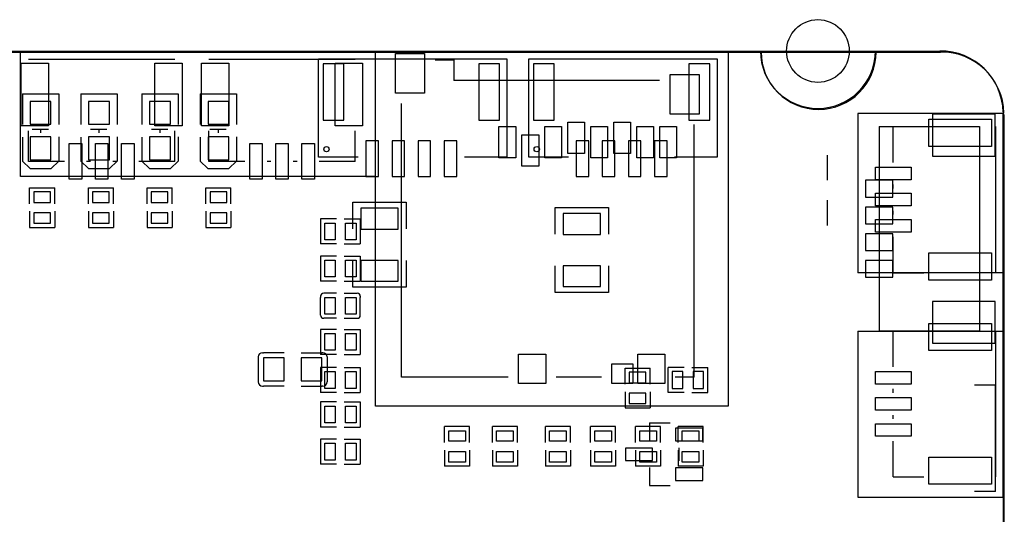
# Model space of a CAD drawing. Extents: x 601 to 4147, y 362 to 2450.
# Tile 4 of 4: x 2291 to 4147, y 1518 to 2450. Entities that reach past the tile are written whole.
import ezdxf

# ---------------------------------------------------------------- set-up
doc = ezdxf.new("R2010")
doc.units = 0
doc.header["$MEASUREMENT"] = 0
doc.layers.get('0').update_dxf_attribs({"color": 5, "linetype": 'CONTINUOUS'})
doc.layers.add('图层1', color=7, linetype='CONTINUOUS')

msp = doc.modelspace()

# ---------------------------------------------------------------- linework, layer by layer
at = {"color": 0}
for points in [[(715.5, 2391.2), (715.5, 2391.2), (4025.5, 2391.2)], [(716.8, 2389.3), (716.8, 2389.3), (4026.8, 2389.3)], [(4144.5, 2273.6), (4144.5, 2273.6), (4145.5, 541.2)], [(4145.8, 2271.7), (4145.8, 2271.7), (4146.8, 539.3)]]:
    msp.add_lwpolyline(points, dxfattribs=at)
for points in [[(2307.7, 2376.1), (2307.7, 2376.1), (2583.3, 2376.1)], [(2647.7, 2376.1), (2647.7, 2376.1), (2923.3, 2376.1)], [(2929.2, 2191.2), (2854.2, 2191.2), (2854.2, 2376.2), (3209.2, 2376.2), (3209.2, 2191.2), (3129.2, 2191.2)], [(3325.5, 2191.2), (3250.5, 2191.2), (3250.5, 2376.2), (3605.5, 2376.2), (3605.5, 2191.2), (3525.5, 2191.2)], [(3073.9, 2374.7), (3073.9, 2374.7), (3109.4, 2374.7)], [(3109.4, 2374.7), (3109.4, 2374.7), (3109.4, 2335.4)], [(3497.2, 2335.4), (3497.2, 2335.4), (3109.4, 2335.4)], [(2296.5, 2310.7), (2296.5, 2310.7), (2296.5, 2252.7)], [(2296.5, 2310.7), (2296.5, 2310.7), (2364.5, 2310.7)], [(2364.5, 2310.7), (2364.5, 2310.7), (2364.5, 2252.7)], [(2406.5, 2310.7), (2406.5, 2310.7), (2406.5, 2252.7)], [(2406.5, 2310.7), (2406.5, 2310.7), (2474.5, 2310.7)], [(2474.5, 2310.7), (2474.5, 2310.7), (2474.5, 2252.7)], [(2521.5, 2310.7), (2521.5, 2310.7), (2521.5, 2252.7)], [(2521.5, 2310.7), (2521.5, 2310.7), (2589.5, 2310.7)], [(2589.5, 2310.7), (2589.5, 2310.7), (2589.5, 2252.7)], [(2631.5, 2310.7), (2631.5, 2310.7), (2631.5, 2252.7)], [(2631.5, 2310.7), (2631.5, 2310.7), (2699.5, 2310.7)], [(2699.5, 2310.7), (2699.5, 2310.7), (2699.5, 2252.7)], [(3010.9, 1776.3), (3010.9, 1776.3), (3010.9, 2292.1)], [(3562.1, 1776.3), (3562.1, 1776.3), (3562.1, 2252.7)], [(3910.8, 2249.1), (3910.8, 2249.1), (4099.8, 2249.1)], [(3910.8, 2249.1), (3910.8, 2249.1), (3910.8, 1863.2)], [(3937.5, 2181.2), (3937.5, 2181.2), (3937.5, 2248.9)], [(3937.5, 2248.9), (3937.5, 2248.9), (3995.3, 2248.9)], [(4099.8, 2249.1), (4099.8, 2249.1), (4099.8, 1863.2)], [(4130.4, 2248.9), (4130.4, 2248.9), (4130.4, 1973.4)], [(2296.5, 2228.7), (2296.5, 2228.7), (2296.5, 2183.7)], [(2307.7, 2183.2), (2307.7, 2183.2), (2307.7, 2241)], [(2314.5, 2244.2), (2314.5, 2244.2), (2345.5, 2244.2)], [(2330.2, 2244.2), (2330.2, 2244.2), (2330.2, 2237.2)], [(2364.5, 2229.7), (2364.5, 2229.7), (2364.5, 2183.7)], [(2406.5, 2228.7), (2406.5, 2228.7), (2406.5, 2183.7)], [(2424.5, 2244.2), (2424.5, 2244.2), (2455.5, 2244.2)], [(2440.2, 2244.2), (2440.2, 2244.2), (2440.2, 2237.2)], [(2474.5, 2229.7), (2474.5, 2229.7), (2474.5, 2183.7)], [(2521.5, 2228.7), (2521.5, 2228.7), (2521.5, 2183.7)], [(2539.5, 2244.2), (2539.5, 2244.2), (2570.5, 2244.2)], [(2555.2, 2244.2), (2555.2, 2244.2), (2555.2, 2237.2)], [(2583.3, 2183.2), (2583.3, 2183.2), (2583.3, 2241)], [(2589.5, 2229.7), (2589.5, 2229.7), (2589.5, 2183.7)], [(2631.5, 2228.7), (2631.5, 2228.7), (2631.5, 2183.7)], [(2647.7, 2183.2), (2647.7, 2183.2), (2647.7, 2241)], [(2649.5, 2244.2), (2649.5, 2244.2), (2680.5, 2244.2)], [(2665.2, 2244.2), (2665.2, 2244.2), (2665.2, 2237.2)], [(2699.5, 2229.7), (2699.5, 2229.7), (2699.5, 2183.7)], [(2923.3, 2183.2), (2923.3, 2183.2), (2923.3, 2241)], [(3812.9, 2194.8), (3812.9, 2194.8), (3812.9, 2147.5)], [(2296.5, 2183.7), (2310.5, 2169.7), (2350.5, 2169.7), (2364.5, 2183.7)], [(2375.4, 2183.2), (2375.4, 2183.2), (2307.7, 2183.2)], [(2406.5, 2183.7), (2420.5, 2169.7), (2460.5, 2169.7), (2474.5, 2183.7)], [(2424.6, 2183.2), (2424.6, 2183.2), (2417.2, 2183.2)], [(2473.8, 2183.2), (2473.8, 2183.2), (2466.4, 2183.2)], [(2583.3, 2183.2), (2583.3, 2183.2), (2515.6, 2183.2)], [(2521.5, 2183.7), (2535.5, 2169.7), (2575.5, 2169.7), (2589.5, 2183.7)], [(2631.5, 2183.7), (2645.5, 2169.7), (2685.5, 2169.7), (2699.5, 2183.7)], [(2715.4, 2183.2), (2715.4, 2183.2), (2647.7, 2183.2)], [(2764.6, 2183.2), (2764.6, 2183.2), (2757.2, 2183.2)], [(2813.8, 2183.2), (2813.8, 2183.2), (2806.4, 2183.2)], [(2923.3, 2183.2), (2923.3, 2183.2), (2855.6, 2183.2)], [(3937.5, 2132.1), (3937.5, 2132.1), (3937.5, 2139.4)], [(2309.7, 2133.6), (2309.7, 2133.6), (2357, 2133.6)], [(2309.7, 2103.2), (2309.7, 2103.2), (2309.7, 2133.6)], [(2357, 2103.2), (2357, 2103.2), (2357, 2133.6)], [(2420.5, 2133.6), (2420.5, 2133.6), (2467.7, 2133.6)], [(2420.5, 2103.2), (2420.5, 2103.2), (2420.5, 2133.6)], [(2467.7, 2103.2), (2467.7, 2103.2), (2467.7, 2133.6)], [(2531.2, 2133.6), (2531.2, 2133.6), (2578.4, 2133.6)], [(2531.2, 2103.2), (2531.2, 2103.2), (2531.2, 2133.6)], [(2578.4, 2103.2), (2578.4, 2103.2), (2578.4, 2133.6)], [(2641.9, 2133.6), (2641.9, 2133.6), (2689.1, 2133.6)], [(2641.9, 2103.2), (2641.9, 2103.2), (2641.9, 2133.6)], [(2689.1, 2103.2), (2689.1, 2103.2), (2689.1, 2133.6)], [(2919.2, 2056.2), (2919.2, 2106.2), (3019.2, 2106.2), (3019.2, 2056.2)], [(3812.9, 2109.8), (3812.9, 2109.8), (3812.9, 2062.5)], [(2309.7, 2089.1), (2309.7, 2089.1), (2309.7, 2058.8)], [(2357, 2089.1), (2357, 2089.1), (2357, 2058.8)], [(2420.5, 2089.1), (2420.5, 2089.1), (2420.5, 2058.8)], [(2467.7, 2089.1), (2467.7, 2089.1), (2467.7, 2058.8)], [(2531.2, 2089.1), (2531.2, 2089.1), (2531.2, 2058.8)], [(2578.4, 2089.1), (2578.4, 2089.1), (2578.4, 2058.8)], [(2641.9, 2089.1), (2641.9, 2089.1), (2641.9, 2058.8)], [(2689.1, 2089.1), (2689.1, 2089.1), (2689.1, 2058.8)], [(3300.5, 2046.2), (3300.5, 2096.2), (3400.5, 2096.2), (3400.5, 2046.2)], [(3937.5, 2082.8), (3937.5, 2082.8), (3937.5, 2090.2)], [(2858.1, 2074.8), (2858.1, 2074.8), (2858.1, 2027.5)], [(2888.4, 2074.8), (2888.4, 2074.8), (2858.1, 2074.8)], [(2902.6, 2074.8), (2902.6, 2074.8), (2932.9, 2074.8)], [(2932.9, 2074.8), (2932.9, 2074.8), (2932.9, 2027.5)], [(2309.7, 2058.8), (2309.7, 2058.8), (2357, 2058.8)], [(2420.5, 2058.8), (2420.5, 2058.8), (2467.7, 2058.8)], [(2531.2, 2058.8), (2531.2, 2058.8), (2578.4, 2058.8)], [(2641.9, 2058.8), (2641.9, 2058.8), (2689.1, 2058.8)], [(2888.4, 2027.5), (2888.4, 2027.5), (2858.1, 2027.5)], [(2902.6, 2027.5), (2902.6, 2027.5), (2932.9, 2027.5)], [(3937.5, 1973.4), (3937.5, 1973.4), (3937.5, 2041)], [(2858.1, 2004.8), (2858.1, 2004.8), (2858.1, 1957.5)], [(2888.4, 2004.8), (2888.4, 2004.8), (2858.1, 2004.8)], [(2902.6, 2004.8), (2902.6, 2004.8), (2932.9, 2004.8)], [(2932.9, 2004.8), (2932.9, 2004.8), (2932.9, 1957.5)], [(3019.2, 1996.2), (3019.2, 1946.2), (2919.2, 1946.2), (2919.2, 1996.2)], [(3400.5, 1986.2), (3400.5, 1936.2), (3300.5, 1936.2), (3300.5, 1986.2)], [(3937.5, 1973.4), (3937.5, 1973.4), (3995.3, 1973.4)], [(2888.4, 1957.5), (2888.4, 1957.5), (2858.1, 1957.5)], [(2902.6, 1957.5), (2902.6, 1957.5), (2932.9, 1957.5)], [(2888.4, 1934.8), (2888.4, 1934.8), (2864, 1934.8)], [(2902.6, 1934.8), (2902.6, 1934.8), (2927, 1934.8)], [(2858.1, 1928.9), (2858.1, 1928.9), (2858.1, 1926.9)], [(2858.1, 1895.4), (2858.1, 1895.4), (2858.1, 1926.9)], [(2932.9, 1928.9), (2932.9, 1928.9), (2932.9, 1926.9)], [(2932.9, 1895.4), (2932.9, 1895.4), (2932.9, 1926.9)], [(2858.1, 1893.4), (2858.1, 1893.4), (2858.1, 1895.4)], [(2932.9, 1893.4), (2932.9, 1893.4), (2932.9, 1895.4)], [(2888.4, 1887.5), (2888.4, 1887.5), (2864, 1887.5)], [(2902.6, 1887.5), (2902.6, 1887.5), (2927, 1887.5)], [(2858.1, 1866.4), (2858.1, 1866.4), (2858.1, 1819.2)], [(2888.4, 1866.4), (2888.4, 1866.4), (2858.1, 1866.4)], [(2902.6, 1866.4), (2902.6, 1866.4), (2932.9, 1866.4)], [(2932.9, 1866.4), (2932.9, 1866.4), (2932.9, 1819.2)], [(4099.8, 1863.2), (4099.8, 1863.2), (3910.8, 1863.2)], [(3937.5, 1796.2), (3937.5, 1796.2), (3937.5, 1863.9)], [(3937.5, 1863.9), (3937.5, 1863.9), (3995.3, 1863.9)], [(4130.4, 1863.9), (4130.4, 1863.9), (4130.4, 1588.4)], [(2748.4, 1822.6), (2748.4, 1822.6), (2750.4, 1822.6)], [(2789.8, 1822.6), (2789.8, 1822.6), (2750.4, 1822.6)], [(2821.3, 1822.6), (2821.3, 1822.6), (2860.6, 1822.6)], [(2888.4, 1819.2), (2888.4, 1819.2), (2858.1, 1819.2)], [(2862.6, 1822.6), (2862.6, 1822.6), (2860.6, 1822.6)], [(2902.6, 1819.2), (2902.6, 1819.2), (2932.9, 1819.2)], [(2740.5, 1814.8), (2740.5, 1814.8), (2740.5, 1767.5)], [(2870.5, 1814.8), (2870.5, 1814.8), (2870.5, 1767.5)], [(2858.1, 1794.8), (2858.1, 1794.8), (2858.1, 1747.5)], [(2888.4, 1794.8), (2888.4, 1794.8), (2858.1, 1794.8)], [(2902.6, 1794.8), (2902.6, 1794.8), (2932.9, 1794.8)], [(2932.9, 1794.8), (2932.9, 1794.8), (2932.9, 1747.5)], [(3431.9, 1793.6), (3431.9, 1793.6), (3479.1, 1793.6)], [(3431.9, 1763.2), (3431.9, 1763.2), (3431.9, 1793.6)], [(3479.1, 1763.2), (3479.1, 1763.2), (3479.1, 1793.6)], [(3513.1, 1747.5), (3513.1, 1747.5), (3513.1, 1794.8)], [(3543.4, 1794.8), (3543.4, 1794.8), (3513.1, 1794.8)], [(3557.6, 1794.8), (3557.6, 1794.8), (3587.9, 1794.8)], [(3587.9, 1747.5), (3587.9, 1747.5), (3587.9, 1794.8)], [(3211.7, 1776.3), (3211.7, 1776.3), (3010.9, 1776.3)], [(3387.3, 1776.3), (3387.3, 1776.3), (3302.3, 1776.3)], [(3562.1, 1776.3), (3562.1, 1776.3), (3526.7, 1776.3)], [(2748.4, 1759.7), (2748.4, 1759.7), (2750.4, 1759.7)], [(2789.8, 1759.7), (2789.8, 1759.7), (2750.4, 1759.7)], [(2821.3, 1759.7), (2821.3, 1759.7), (2860.6, 1759.7)], [(2888.4, 1747.5), (2888.4, 1747.5), (2858.1, 1747.5)], [(2862.6, 1759.7), (2862.6, 1759.7), (2860.6, 1759.7)], [(2902.6, 1747.5), (2902.6, 1747.5), (2932.9, 1747.5)], [(3431.9, 1749.1), (3431.9, 1749.1), (3431.9, 1718.8)], [(3479.1, 1749.1), (3479.1, 1749.1), (3479.1, 1718.8)], [(3543.4, 1747.5), (3543.4, 1747.5), (3513.1, 1747.5)], [(3557.6, 1747.5), (3557.6, 1747.5), (3587.9, 1747.5)], [(3937.5, 1747.1), (3937.5, 1747.1), (3937.5, 1754.4)], [(4130.5, 1561.2), (4130.5, 1761.2), (4090.5, 1761.2)], [(2858.1, 1729.8), (2858.1, 1729.8), (2858.1, 1682.5)], [(2888.4, 1729.8), (2888.4, 1729.8), (2858.1, 1729.8)], [(2902.6, 1729.8), (2902.6, 1729.8), (2932.9, 1729.8)], [(2932.9, 1729.8), (2932.9, 1729.8), (2932.9, 1682.5)], [(3431.9, 1718.8), (3431.9, 1718.8), (3479.1, 1718.8)], [(3477.9, 1690.2), (3477.9, 1690.2), (3477.9, 1656.2)], [(3477.9, 1690.2), (3477.9, 1690.2), (3517.3, 1690.2)], [(3937.5, 1697.8), (3937.5, 1697.8), (3937.5, 1705.2)], [(2888.4, 1682.5), (2888.4, 1682.5), (2858.1, 1682.5)], [(2902.6, 1682.5), (2902.6, 1682.5), (2932.9, 1682.5)], [(3139.1, 1683.6), (3139.1, 1683.6), (3091.9, 1683.6)], [(3091.9, 1653.2), (3091.9, 1653.2), (3091.9, 1683.6)], [(3139.1, 1653.2), (3139.1, 1653.2), (3139.1, 1683.6)], [(3229.1, 1683.6), (3229.1, 1683.6), (3181.9, 1683.6)], [(3181.9, 1653.2), (3181.9, 1653.2), (3181.9, 1683.6)], [(3229.1, 1653.2), (3229.1, 1653.2), (3229.1, 1683.6)], [(3329.1, 1683.6), (3329.1, 1683.6), (3281.9, 1683.6)], [(3281.9, 1653.2), (3281.9, 1653.2), (3281.9, 1683.6)], [(3329.1, 1653.2), (3329.1, 1653.2), (3329.1, 1683.6)], [(3414.1, 1683.6), (3414.1, 1683.6), (3366.9, 1683.6)], [(3366.9, 1653.2), (3366.9, 1653.2), (3366.9, 1683.6)], [(3414.1, 1653.2), (3414.1, 1653.2), (3414.1, 1683.6)], [(3499.1, 1683.6), (3499.1, 1683.6), (3451.9, 1683.6)], [(3451.9, 1653.2), (3451.9, 1653.2), (3451.9, 1683.6)], [(3499.1, 1653.2), (3499.1, 1653.2), (3499.1, 1683.6)], [(3579.1, 1683.6), (3579.1, 1683.6), (3531.9, 1683.6)], [(3531.9, 1653.2), (3531.9, 1653.2), (3531.9, 1683.6)], [(3579.1, 1653.2), (3579.1, 1653.2), (3579.1, 1683.6)], [(2858.1, 1659.8), (2858.1, 1659.8), (2858.1, 1612.5)], [(2888.4, 1659.8), (2888.4, 1659.8), (2858.1, 1659.8)], [(2902.6, 1659.8), (2902.6, 1659.8), (2932.9, 1659.8)], [(2932.9, 1659.8), (2932.9, 1659.8), (2932.9, 1612.5)], [(3937.5, 1588.4), (3937.5, 1588.4), (3937.5, 1656)], [(3091.9, 1639.1), (3091.9, 1639.1), (3091.9, 1608.8)], [(3139.1, 1639.1), (3139.1, 1639.1), (3139.1, 1608.8)], [(3181.9, 1639.1), (3181.9, 1639.1), (3181.9, 1608.8)], [(3229.1, 1639.1), (3229.1, 1639.1), (3229.1, 1608.8)], [(3281.9, 1639.1), (3281.9, 1639.1), (3281.9, 1608.8)], [(3329.1, 1639.1), (3329.1, 1639.1), (3329.1, 1608.8)], [(3366.9, 1639.1), (3366.9, 1639.1), (3366.9, 1608.8)], [(3414.1, 1639.1), (3414.1, 1639.1), (3414.1, 1608.8)], [(3451.9, 1639.1), (3451.9, 1639.1), (3451.9, 1608.8)], [(3499.1, 1639.1), (3499.1, 1639.1), (3499.1, 1608.8)], [(3531.9, 1639.1), (3531.9, 1639.1), (3531.9, 1608.8)], [(3533.1, 1643.5), (3533.1, 1643.5), (3533.1, 1618.8)], [(3579.1, 1639.1), (3579.1, 1639.1), (3579.1, 1608.8)], [(2888.4, 1612.5), (2888.4, 1612.5), (2858.1, 1612.5)], [(2902.6, 1612.5), (2902.6, 1612.5), (2932.9, 1612.5)], [(3139.1, 1608.8), (3139.1, 1608.8), (3091.9, 1608.8)], [(3229.1, 1608.8), (3229.1, 1608.8), (3181.9, 1608.8)], [(3329.1, 1608.8), (3329.1, 1608.8), (3281.9, 1608.8)], [(3414.1, 1608.8), (3414.1, 1608.8), (3366.9, 1608.8)], [(3499.1, 1608.8), (3499.1, 1608.8), (3451.9, 1608.8)], [(3477.9, 1606.1), (3477.9, 1606.1), (3477.9, 1572.1)], [(3579.1, 1608.8), (3579.1, 1608.8), (3531.9, 1608.8)], [(3937.5, 1588.4), (3937.5, 1588.4), (3995.3, 1588.4)], [(3477.9, 1572.1), (3477.9, 1572.1), (3517.3, 1572.1)], [(4130.5, 1561.2), (4130.5, 1561.2), (4090.5, 1561.2)]]:
    msp.add_lwpolyline(points)
for points in [[(2999.1, 2386.5), (3054.2, 2386.5), (3054.2, 2311.7), (2999.1, 2311.7)], [(2345.1, 2250.1), (2293.9, 2250.1), (2293.9, 2368.2), (2345.1, 2368.2)], [(2597.1, 2250.1), (2545.9, 2250.1), (2545.9, 2368.2), (2597.1, 2368.2)], [(2685.1, 2250.1), (2633.9, 2250.1), (2633.9, 2368.2), (2685.1, 2368.2)], [(2862.8, 2261), (2902.2, 2261), (2902.2, 2367.3), (2862.8, 2367.3)], [(2937.1, 2250.1), (2885.9, 2250.1), (2885.9, 2368.2), (2937.1, 2368.2)], [(3156.1, 2261), (3195.5, 2261), (3195.5, 2367.3), (3156.1, 2367.3)], [(3259.2, 2261), (3298.5, 2261), (3298.5, 2367.3), (3259.2, 2367.3)], [(3552.5, 2261), (3591.8, 2261), (3591.8, 2367.3), (3552.5, 2367.3)], [(3516.8, 2347.2), (3571.9, 2347.2), (3571.9, 2272.4), (3516.8, 2272.4)], [(2311, 2253.2), (2350, 2253.2), (2350, 2296.2), (2311, 2296.2)], [(2421, 2253.2), (2460, 2253.2), (2460, 2296.2), (2421, 2296.2)], [(2536, 2253.2), (2575, 2253.2), (2575, 2296.2), (2536, 2296.2)], [(2646, 2253.2), (2685, 2253.2), (2685, 2296.2), (2646, 2296.2)], [(4129.3, 2271.9), (4011.2, 2271.9), (4011.2, 2193.1), (4129.3, 2193.1)], [(3194.4, 2249.2), (3225.9, 2249.2), (3225.9, 2190.1), (3194.4, 2190.1)], [(3281, 2249.2), (3312.5, 2249.2), (3312.5, 2190.1), (3281, 2190.1)], [(3324.3, 2257), (3355.8, 2257), (3355.8, 2197.9), (3324.3, 2197.9)], [(3367.6, 2249.2), (3399.1, 2249.2), (3399.1, 2190.1), (3367.6, 2190.1)], [(3410.9, 2257), (3442.4, 2257), (3442.4, 2197.9), (3410.9, 2197.9)], [(3454.2, 2249.2), (3485.7, 2249.2), (3485.7, 2190.1), (3454.2, 2190.1)], [(3497.5, 2249.1), (3529, 2249.1), (3529, 2190.1), (3497.5, 2190.1)], [(4004.4, 2211.5), (4004.4, 2262.7), (4122.6, 2262.7), (4122.6, 2211.5)], [(2311, 2186.2), (2350, 2186.2), (2350, 2229.2), (2311, 2229.2)], [(2421, 2186.2), (2460, 2186.2), (2460, 2229.2), (2421, 2229.2)], [(2536, 2186.2), (2575, 2186.2), (2575, 2229.2), (2536, 2229.2)], [(2646, 2186.2), (2685, 2186.2), (2685, 2229.2), (2646, 2229.2)], [(3237.7, 2233.4), (3269.2, 2233.4), (3269.2, 2174.3), (3237.7, 2174.3)], [(2384.5, 2216.7), (2408.1, 2216.7), (2408.1, 2149.7), (2384.5, 2149.7)], [(2433.7, 2216.6), (2457.3, 2216.6), (2457.3, 2149.7), (2433.7, 2149.7)], [(2482.9, 2216.7), (2506.5, 2216.7), (2506.5, 2149.7), (2482.9, 2149.7)], [(2724.5, 2216.7), (2748.1, 2216.7), (2748.1, 2149.7), (2724.5, 2149.7)], [(2773.7, 2216.6), (2797.3, 2216.6), (2797.3, 2149.7), (2773.7, 2149.7)], [(2822.9, 2216.7), (2846.5, 2216.7), (2846.5, 2149.7), (2822.9, 2149.7)], [(2943.5, 2154.7), (2967.2, 2154.7), (2967.2, 2221.6), (2943.5, 2221.6)], [(2992.8, 2154.7), (3016.4, 2154.7), (3016.4, 2221.6), (2992.8, 2221.6)], [(3042, 2154.7), (3065.6, 2154.7), (3065.6, 2221.6), (3042, 2221.6)], [(3091.2, 2154.7), (3114.8, 2154.7), (3114.8, 2221.6), (3091.2, 2221.6)], [(3339.9, 2154.7), (3363.5, 2154.7), (3363.5, 2221.6), (3339.9, 2221.6)], [(3389.1, 2154.7), (3412.7, 2154.7), (3412.7, 2221.6), (3389.1, 2221.6)], [(3438.3, 2154.7), (3461.9, 2154.7), (3461.9, 2221.6), (3438.3, 2221.6)], [(3487.5, 2154.7), (3511.1, 2154.7), (3511.1, 2221.6), (3487.5, 2221.6)], [(3971, 2172.1), (3971, 2148.5), (3904, 2148.5), (3904, 2172.1)], [(3936.4, 2147.5), (3885.2, 2147.5), (3885.2, 2116), (3936.4, 2116)], [(2317.6, 2125.7), (2317.6, 2106), (2349.1, 2106), (2349.1, 2125.7)], [(2428.3, 2125.7), (2428.3, 2106), (2459.8, 2106), (2459.8, 2125.7)], [(2539, 2125.7), (2539, 2106), (2570.5, 2106), (2570.5, 2125.7)], [(2649.8, 2125.7), (2649.8, 2106), (2681.3, 2106), (2681.3, 2125.7)], [(3971, 2123), (3971, 2099.3), (3904.1, 2099.3), (3904.1, 2123)], [(3936.4, 2097.1), (3885.2, 2097.1), (3885.2, 2065.6), (3936.4, 2065.6)], [(2317.6, 2086.3), (2317.6, 2066.6), (2349.1, 2066.6), (2349.1, 2086.3)], [(2428.3, 2086.3), (2428.3, 2066.6), (2459.8, 2066.6), (2459.8, 2086.3)], [(2539, 2086.3), (2539, 2066.6), (2570.5, 2066.6), (2570.5, 2086.3)], [(2649.8, 2086.3), (2649.8, 2066.6), (2681.3, 2066.6), (2681.3, 2086.3)], [(3004.6, 2055.7), (3004.6, 2095), (2933.7, 2095), (2933.7, 2055.7)], [(3386, 2045.7), (3386, 2085), (3315.1, 2085), (3315.1, 2045.7)], [(2866, 2066.9), (2885.7, 2066.9), (2885.7, 2035.4), (2866, 2035.4)], [(2905.3, 2066.9), (2925, 2066.9), (2925, 2035.4), (2905.3, 2035.4)], [(3971, 2073.7), (3971, 2050.1), (3904, 2050.1), (3904, 2073.7)], [(3936.4, 2046.7), (3885.2, 2046.7), (3885.2, 2015.2), (3936.4, 2015.2)], [(4004.4, 1959.6), (4004.4, 2010.8), (4122.6, 2010.8), (4122.6, 1959.6)], [(2866, 1996.9), (2885.7, 1996.9), (2885.7, 1965.4), (2866, 1965.4)], [(2905.3, 1996.9), (2925, 1996.9), (2925, 1965.4), (2905.3, 1965.4)], [(3004.6, 1957.3), (3004.6, 1996.6), (2933.7, 1996.6), (2933.7, 1957.3)], [(3386, 1947.3), (3386, 1986.6), (3315.1, 1986.6), (3315.1, 1947.3)], [(3936.4, 1996.3), (3885.2, 1996.3), (3885.2, 1964.8), (3936.4, 1964.8)], [(2885.7, 1895.4), (2866, 1895.4), (2866, 1926.9), (2885.7, 1926.9)], [(2925, 1895.4), (2905.3, 1895.4), (2905.3, 1926.9), (2925, 1926.9)], [(4129.3, 1919.2), (4011.2, 1919.2), (4011.2, 1840.4), (4129.3, 1840.4)], [(4004.4, 1826.5), (4004.4, 1877.7), (4122.6, 1877.7), (4122.6, 1826.5)], [(2866, 1858.6), (2885.7, 1858.6), (2885.7, 1827.1), (2866, 1827.1)], [(2905.3, 1858.6), (2925, 1858.6), (2925, 1827.1), (2905.3, 1827.1)], [(3231.4, 1819.6), (3282.6, 1819.6), (3282.6, 1764.5), (3231.4, 1764.5)], [(3455.8, 1819.6), (3507, 1819.6), (3507, 1764.5), (3455.8, 1764.5)], [(2789.8, 1812.8), (2750.4, 1812.8), (2750.4, 1769.5), (2789.8, 1769.5)], [(2860.6, 1812.8), (2821.3, 1812.8), (2821.3, 1769.5), (2860.6, 1769.5)], [(3407, 1801.9), (3446.4, 1801.9), (3446.4, 1764.5), (3407, 1764.5)], [(2866, 1786.9), (2885.7, 1786.9), (2885.7, 1755.4), (2866, 1755.4)], [(2905.3, 1786.9), (2925, 1786.9), (2925, 1755.4), (2905.3, 1755.4)], [(3439.8, 1785.7), (3439.8, 1766), (3471.3, 1766), (3471.3, 1785.7)], [(3521, 1755.4), (3540.7, 1755.4), (3540.7, 1786.9), (3521, 1786.9)], [(3560.3, 1755.4), (3580, 1755.4), (3580, 1786.9), (3560.3, 1786.9)], [(3971, 1787.1), (3971, 1763.5), (3904, 1763.5), (3904, 1787.1)], [(3439.8, 1746.3), (3439.8, 1726.6), (3471.3, 1726.6), (3471.3, 1746.3)], [(3971, 1738), (3971, 1714.3), (3904.1, 1714.3), (3904.1, 1738)], [(2866, 1721.9), (2885.7, 1721.9), (2885.7, 1690.4), (2866, 1690.4)], [(2905.3, 1721.9), (2925, 1721.9), (2925, 1690.4), (2905.3, 1690.4)], [(3971, 1688.7), (3971, 1665.1), (3904, 1665.1), (3904, 1688.7)], [(3131.3, 1675.7), (3131.3, 1656), (3099.8, 1656), (3099.8, 1675.7)], [(3221.3, 1675.7), (3221.3, 1656), (3189.8, 1656), (3189.8, 1675.7)], [(3321.3, 1675.7), (3321.3, 1656), (3289.8, 1656), (3289.8, 1675.7)], [(3406.3, 1675.7), (3406.3, 1656), (3374.8, 1656), (3374.8, 1675.7)], [(3491.3, 1675.7), (3491.3, 1656), (3459.8, 1656), (3459.8, 1675.7)], [(3578.3, 1680.4), (3527.2, 1680.4), (3527.2, 1656.7), (3578.3, 1656.7)], [(3571.3, 1675.7), (3571.3, 1656), (3539.8, 1656), (3539.8, 1675.7)], [(2866, 1651.9), (2885.7, 1651.9), (2885.7, 1620.4), (2866, 1620.4)], [(2905.3, 1651.9), (2925, 1651.9), (2925, 1620.4), (2905.3, 1620.4)], [(3131.3, 1636.3), (3131.3, 1616.6), (3099.8, 1616.6), (3099.8, 1636.3)], [(3221.3, 1636.3), (3221.3, 1616.6), (3189.8, 1616.6), (3189.8, 1636.3)], [(3321.3, 1636.3), (3321.3, 1616.6), (3289.8, 1616.6), (3289.8, 1636.3)], [(3406.3, 1636.3), (3406.3, 1616.6), (3374.8, 1616.6), (3374.8, 1636.3)], [(3483.9, 1643), (3432.7, 1643), (3432.7, 1619.3), (3483.9, 1619.3)], [(3491.3, 1636.3), (3491.3, 1616.6), (3459.8, 1616.6), (3459.8, 1636.3)], [(3571.3, 1636.3), (3571.3, 1616.6), (3539.8, 1616.6), (3539.8, 1636.3)], [(4004.4, 1574.6), (4004.4, 1625.8), (4122.6, 1625.8), (4122.6, 1574.6)], [(3578.3, 1605.6), (3527.2, 1605.6), (3527.2, 1581.9), (3578.3, 1581.9)]]:
    msp.add_lwpolyline(points, close=True)
for centre, radius in [((3795.5, 2391.2), 59.1), ((2869.2, 2206.2), 5), ((3265.5, 2206.2), 5)]:
    msp.add_circle(centre, radius)
for centre, radius, start, end in [((3795.5, 2391.2), 108.3, 180, 0), ((3796.8, 2389.3), 108.3, 180, 0), ((4026.7, 2273.1), 118.1, 1.4845, 90.5844), ((4028, 2271.2), 118.1, 1.4845, 90.5844)]:
    msp.add_arc(centre, radius, start, end, dxfattribs=at)
for centre, radius, start, end in [((2864, 1928.9), 5.9, 90, 180), ((2927, 1928.9), 5.91, 360, 90), ((2864, 1893.4), 5.9, 180, 270), ((2927, 1893.4), 5.91, 270, 360), ((2748.4, 1814.8), 7.87, 90, 180), ((2862.6, 1814.8), 7.87, 0, 90), ((2748.4, 1767.5), 7.88, 180, 270), ((2862.6, 1767.5), 7.88, 270, 0)]:
    msp.add_arc(centre, radius, start, end)
at = {"layer": '图层1', "color": 7}
for p, q in [((2292.4, 2154.7), (2292.4, 2389.3)), ((2961.9, 2154.7), (2292.4, 2154.7)), ((4144.5, 1973.4), (3871, 1973.4)), ((4144.5, 1863.2), (4144.5, 1973.4)), ((3871, 1863.2), (4144.5, 1863.2))]:
    msp.add_line(p, q, dxfattribs=at)
msp.add_lwpolyline([(3626.6, 1721.7), (2961.9, 1721.7), (2961.9, 2391.2), (3626.6, 2391.2)], close=True, dxfattribs=at)
msp.add_lwpolyline([(3871, 1863.2), (3871, 1550.6), (4144.5, 1550.6), (4144.5, 2273.6), (3871, 2273.6), (3871, 1973.4)], dxfattribs=at)

doc.saveas('drawing.dxf')
